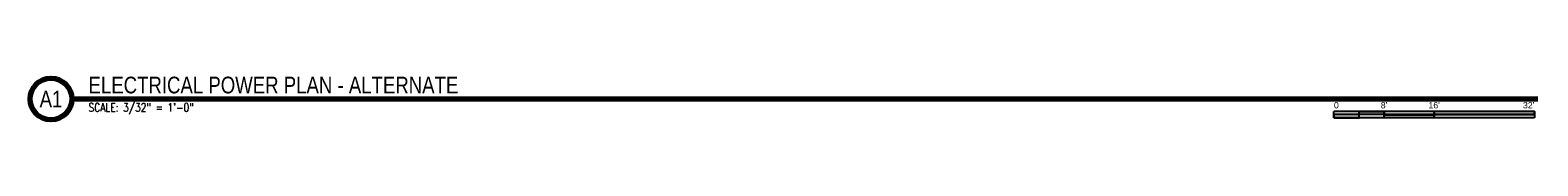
# Model space of a CAD drawing. Header units: inches. Extents: x -223 to 2666, y 476 to 2959.
# Tile 1 of 2: x -223 to 2666, y 476 to 559. Entities that reach past the tile are written whole.
import ezdxf
from ezdxf.enums import TextEntityAlignment as Align

# ---------------------------------------------------------------- set-up
doc = ezdxf.new("R2010")
doc.units = ezdxf.units.IN
doc.header["$MEASUREMENT"] = 0
doc.layers.add('E-ANNO-SYMB', color=2, linetype='Continuous')
doc.layers.add('S-ANNO-SYMB', color=2, linetype='Continuous')
doc.styles.add('Annotative', font='romans.shx', dxfattribs={"width": 0.8, "height": 0.125})
doc.styles.add('Arial', font='arial.ttf')
doc.styles.add('TITLES', font='swiss.ttf')

# ---------------------------------------------------------------- blocks, each defined once
blk = doc.blocks.new('*U5')
for points in [[(-2.625, -0.188), (-2.25, -0.188), (-2.25, -0.234), (-2.625, -0.234)], [(-1.5, -0.234), (0, -0.234), (0, -0.187), (-1.5, -0.187)], [(-3, -0.281), (-2.625, -0.281), (-2.625, -0.234), (-3, -0.234)], [(-2.25, -0.235), (-1.5, -0.235), (-1.5, -0.281), (-2.25, -0.281)]]:
    blk.add_hatch(color=256).paths.add_polyline_path(points)
for p, q in [((0, -0.187), (-3, -0.187)), ((-3, -0.281), (-3, -0.187)), ((-2.625, -0.281), (-2.625, -0.188)), ((-2.25, -0.281), (-2.25, -0.188)), ((-1.5, -0.281), (-1.5, -0.188)), ((0, -0.187), (0, -0.281)), ((0, -0.234), (-3, -0.234)), ((0, -0.281), (-3, -0.281))]:
    blk.add_line(p, q)
at = {"flags": 128}
for points in [[(-2.625, -0.188), (-2.25, -0.188), (-2.25, -0.234), (-2.625, -0.234), (-2.625, -0.188)], [(-1.5, -0.234), (0, -0.234), (0, -0.187), (-1.5, -0.187), (-1.5, -0.234)], [(-3, -0.281), (-2.625, -0.281), (-2.625, -0.234), (-3, -0.234), (-3, -0.281)], [(-2.25, -0.235), (-1.5, -0.235), (-1.5, -0.281), (-2.25, -0.281), (-2.25, -0.235)]]:
    blk.add_lwpolyline(points, close=True, dxfattribs=at)
at = {"style": 'Arial'}
blk.add_text('0', height=0.0937, dxfattribs=at).set_placement((-3, -0.094), align=Align.MIDDLE_LEFT)
for s, p in [("8'", (-2.25, -0.094)), ("16'", (-1.5, -0.094))]:
    blk.add_text(s, height=0.0937, dxfattribs=at).set_placement(p, align=Align.MIDDLE_CENTER)
blk.add_text("32'", height=0.0937, dxfattribs=at).set_placement((0, -0.094), align=Align.MIDDLE_RIGHT)
blk = doc.blocks.new('*U8')
at = {"linetype": 'Continuous', "lineweight": 70}
blk.add_line((1.125, 0.625), (23.07, 0.625), dxfattribs=at)
at = {"lineweight": 70}
blk.add_circle((0.812, 0.625), 0.312, dxfattribs=at)
at = {"style": 'Arial'}
blk.add_attdef('X#', text='', height=0.187, dxfattribs=at).set_placement((0.812, 0.625), align=Align.MIDDLE_CENTER)
blk.add_attdef('DRAWING_AREA_TITLE', text='', height=0.187, dxfattribs=at).set_placement((1.374, 0.634), align=Align.BOTTOM_LEFT)
blk.add_attdef('SCALE:', text='', height=0.0938, dxfattribs=at).set_placement((1.374, 0.561), align=Align.TOP_LEFT)

msp = doc.modelspace()

# ---------------------------------------------------------------- block references
at = {"layer": 'E-ANNO-SYMB', "lineweight": -3, "xscale": 128, "yscale": 128, "zscale": 128}
msp.add_blockref('*U5', (2659.4, 515.7), dxfattribs=at)
at = {"layer": 'S-ANNO-SYMB', "lineweight": -3}
ref = msp.add_blockref('*U8', (-286.9, 435.7), dxfattribs=dict(at, xscale=128, yscale=128, zscale=128))
ref.add_attrib('SCALE:', 'SCALE: 3/32" = 1\'-0"', dxfattribs={"layer": '0', "height": 16, "style": 'Annotative', "width": 0.796875}).set_placement((-111, 507.5), align=Align.TOP_LEFT)
ref.add_attrib('DRAWING_AREA_TITLE', 'ELECTRICAL POWER PLAN - ALTERNATE', dxfattribs={"layer": '0', "height": 32, "style": 'TITLES', "width": 0.796875}).set_placement((-111, 516.8), align=Align.BOTTOM_LEFT)
ref.add_attrib('X#', 'A1', dxfattribs={"layer": '0', "height": 32, "style": 'TITLES', "width": 0.796875}).set_placement((-182.9, 515.7), align=Align.MIDDLE_CENTER)

doc.saveas('drawing.dxf')
